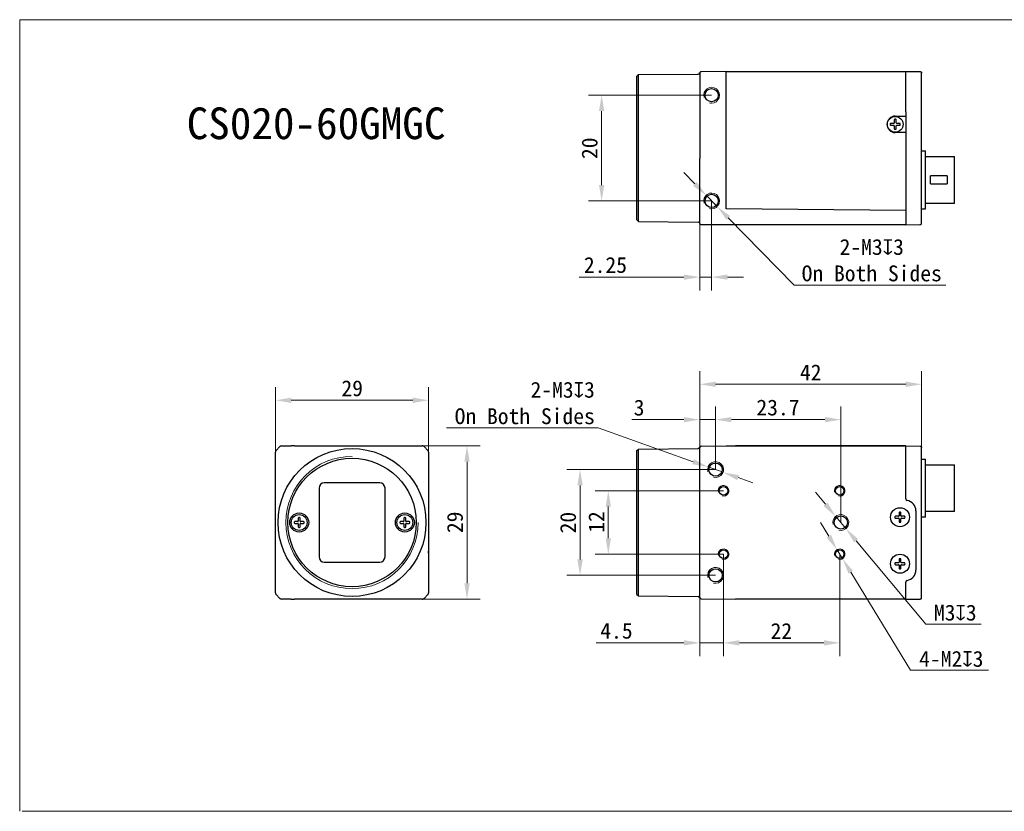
# Model space of a CAD drawing. Header units: millimetres. Extents: x 407 to 704, y 92 to 242.
# Tile 1 of 2: x 407 to 593, y 92 to 242. Entities that reach past the tile are written whole.
import ezdxf

# ---------------------------------------------------------------- set-up
doc = ezdxf.new("R2010")
doc.units = ezdxf.units.MM
doc.header["$LTSCALE"] = 16.335
doc.header["$PDMODE"] = 3
doc.header["$PDSIZE"] = 8
doc.layers.get('0').update_dxf_attribs({"linetype": 'CONTINUOUS'})
doc.layers.get('Defpoints').update_dxf_attribs({"linetype": 'CONTINUOUS'})
for name, color, linetype in [('00_COMPONENTS', 7, 'CONTINUOUS'), ('51__DRAFT_DIMS', 7, 'CONTINUOUS'), ('ASM_DXF_DIMENSION', 7, 'CONTINUOUS'), ('ASM_DXF_FORMAT', 7, 'CONTINUOUS'), ('D-01-35-26-0DXF_CONTINUOUS_LINE', 7, 'CONTINUOUS'), ('D-01-36-26-0DXF_CONTINUOUS_LINE', 7, 'CONTINUOUS')]:
    doc.layers.add(name, color=color, linetype=linetype)
doc.layers.add('AM_5', color=3, linetype='CONTINUOUS', lineweight=25)
doc.styles.get("Standard").update_dxf_attribs({"font": 'simfang.ttf'})
doc.dimstyles.new('DIMSTYLE_1', dxfattribs={"dimtxt": 3, "dimasz": 3, "dimexe": 2.5, "dimexo": 0, "dimgap": 0.75, "dimtad": 1, "dimdsep": 46, "dimtxsty": 'STANDARD', "dimblk": '_FILLED', "dimcen": 0.09, "dimclrd": 8, "dimclre": 8, "dimclrt": 7, "dimadec": 0, "dimazin": 0, "dimtp": 0.001, "dimtm": 0.001, "dimtfac": 1, "dimtofl": 0, "dimtmove": 0, "dimatfit": 3, "dimldrblk": '_FILLED', "dimfxl": 1, "dimtolj": 1, "dimlwd": 9, "dimlwe": 9, "dimarcsym": 0})
doc.dimstyles.new('DIMSTYLE_1$0', dxfattribs={"dimtxt": 3, "dimasz": 3, "dimexe": 2.5, "dimexo": 0, "dimgap": 0.75, "dimtad": 1, "dimdsep": 46, "dimtxsty": 'STANDARD', "dimblk": '_FILLED', "dimcen": 0.09, "dimclrd": 8, "dimclre": 8, "dimclrt": 7, "dimadec": 0, "dimazin": 0, "dimtp": 0.001, "dimtm": 0.001, "dimtfac": 1, "dimtofl": 0, "dimtmove": 0, "dimatfit": 3, "dimldrblk": '_FILLED', "dimfxl": 1, "dimtolj": 1, "dimlwd": 9, "dimlwe": 9, "dimarcsym": 0})
doc.dimstyles.new('DIMSTYLE_2', dxfattribs={"dimtxt": 3, "dimasz": 3, "dimexe": 2.5, "dimexo": 0, "dimtad": 1, "dimdec": 3, "dimdsep": 46, "dimtxsty": 'STANDARD', "dimblk": '_FILLED', "dimcen": 0.09, "dimclrd": 8, "dimclre": 8, "dimclrt": 7, "dimadec": 0, "dimazin": 0, "dimtp": 0.001, "dimtm": 0.001, "dimtfac": 1, "dimtdec": 3, "dimtmove": 0, "dimatfit": 2, "dimldrblk": '_FILLED', "dimfxl": 1, "dimtolj": 1, "dimlwd": 9, "dimlwe": 9, "dimarcsym": 0})

# ---------------------------------------------------------------- blocks, each defined once
blk = doc.blocks.new('_FILLED')
at = {"color": 0, "linetype": 'ByBlock'}
blk.add_solid([(0, 0), (-1, 0.167), (-1, -0.167)], dxfattribs=at)
blk = doc.blocks.new('*D145')
at = {"layer": 'D-01-35-26-0DXF_CONTINUOUS_LINE', "color": 8, "linetype": 'Continuous', "lineweight": 9}
for p, q in [((455.12, 159.22), (455.12, 172.44)), ((484.12, 160.11), (484.12, 172.44)), ((481.12, 169.94), (458.12, 169.94))]:
    blk.add_line(p, q, dxfattribs=at)
at = {"layer": 'Defpoints', "color": 0}
for p in [(455.12, 169.94), (455.12, 159.22), (484.12, 160.11)]:
    blk.add_point(p, dxfattribs=at)
at = {"layer": 'D-01-35-26-0DXF_CONTINUOUS_LINE', "color": 8, "linetype": 'ByBlock', "lineweight": 9, "xscale": 3, "yscale": 3, "zscale": 3}
for p, rotation in [((455.12, 169.94), 179.9999999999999), ((484.12, 169.94), 359.9999999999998)]:
    blk.add_blockref('_FILLED', p, dxfattribs=dict(at, rotation=rotation))
at = {"layer": 'D-01-35-26-0DXF_CONTINUOUS_LINE', "color": 7, "lineweight": 30, "insert": (469.65, 173.72), "char_height": 3, "attachment_point": 2}
blk.add_mtext('\\A1;29', dxfattribs=at)
blk = doc.blocks.new('*D146')
at = {"layer": 'D-01-35-26-0DXF_CONTINUOUS_LINE', "color": 8, "linetype": 'Continuous', "lineweight": 9}
for p, q in [((482.91, 161.32), (493.88, 161.32)), ((491.38, 158.32), (491.38, 135.32)), ((482.91, 132.32), (493.88, 132.32))]:
    blk.add_line(p, q, dxfattribs=at)
at = {"layer": 'Defpoints', "color": 0}
for p in [(482.91, 161.32), (482.91, 132.32), (491.38, 132.32)]:
    blk.add_point(p, dxfattribs=at)
at = {"layer": 'D-01-35-26-0DXF_CONTINUOUS_LINE', "color": 8, "linetype": 'ByBlock', "lineweight": 9, "xscale": 3, "yscale": 3, "zscale": 3}
for p, rotation in [((491.38, 161.32), 89.9999999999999), ((491.38, 132.32), 269.9999999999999)]:
    blk.add_blockref('_FILLED', p, dxfattribs=dict(at, rotation=rotation))
at = {"layer": 'D-01-35-26-0DXF_CONTINUOUS_LINE', "color": 7, "lineweight": 30, "insert": (487.59, 146.85), "char_height": 3, "attachment_point": 2, "rotation": 90}
blk.add_mtext('\\A1;29', dxfattribs=at)
blk = doc.blocks.new('*D147')
at = {"layer": '51__DRAFT_DIMS', "color": 8, "lineweight": 9}
for p, q in [((538.43, 156.82), (538.43, 168.78)), ((562.13, 146.82), (562.13, 168.78)), ((541.43, 166.28), (559.13, 166.28))]:
    blk.add_line(p, q, dxfattribs=at)
at = {"layer": 'Defpoints', "color": 0}
for p in [(562.13, 166.28), (538.43, 156.82), (562.13, 146.82)]:
    blk.add_point(p, dxfattribs=at)
at = {"layer": '51__DRAFT_DIMS', "color": 8, "lineweight": 9, "xscale": 3, "yscale": 3, "zscale": 3, "rotation": 180}
blk.add_blockref('_FILLED', (538.43, 166.28), dxfattribs=at)
at = {"layer": '51__DRAFT_DIMS', "color": 8, "lineweight": 9, "xscale": 3, "yscale": 3, "zscale": 3}
blk.add_blockref('_FILLED', (562.13, 166.28), dxfattribs=at)
at = {"layer": '51__DRAFT_DIMS', "color": 7, "insert": (550.23, 170.08), "char_height": 3, "attachment_point": 2}
blk.add_mtext('\\A1;23.7', dxfattribs=at)
blk = doc.blocks.new('*D148')
at = {"color": 8, "linetype": 'Continuous', "lineweight": 9}
for p, q in [((535.43, 160.96), (535.43, 168.78)), ((538.43, 156.82), (538.43, 168.78)), ((532.43, 166.28), (522.56, 166.28)), ((538.43, 166.28), (535.43, 166.28)), ((541.43, 166.28), (544.43, 166.28))]:
    blk.add_line(p, q, dxfattribs=at)
at = {"layer": 'Defpoints', "color": 0, "linetype": 'Continuous'}
for p in [(538.43, 166.28), (535.43, 160.96), (538.43, 156.82)]:
    blk.add_point(p, dxfattribs=at)
at = {"color": 8, "linetype": 'Continuous', "lineweight": 9, "xscale": 3, "yscale": 3, "zscale": 3}
blk.add_blockref('_FILLED', (535.43, 166.28), dxfattribs=at)
at = {"color": 8, "linetype": 'Continuous', "lineweight": 9, "xscale": 3, "yscale": 3, "zscale": 3, "rotation": 180}
blk.add_blockref('_FILLED', (538.43, 166.28), dxfattribs=at)
at = {"color": 7, "linetype": 'Continuous', "lineweight": 30, "insert": (524.97, 170.06), "char_height": 3, "attachment_point": 3}
blk.add_mtext('\\A1;3', dxfattribs=at)
blk = doc.blocks.new('*D149')
at = {"layer": '51__DRAFT_DIMS', "color": 8, "lineweight": 9}
for p, q in [((539.93, 140.82), (539.93, 121.54)), ((561.93, 140.82), (561.93, 121.54)), ((542.93, 124.04), (558.93, 124.04))]:
    blk.add_line(p, q, dxfattribs=at)
at = {"layer": 'Defpoints', "color": 0}
for p in [(539.93, 140.82), (561.93, 140.82), (561.93, 124.04)]:
    blk.add_point(p, dxfattribs=at)
at = {"layer": '51__DRAFT_DIMS', "color": 8, "lineweight": 9, "xscale": 3, "yscale": 3, "zscale": 3, "rotation": 180}
blk.add_blockref('_FILLED', (539.93, 124.04), dxfattribs=at)
at = {"layer": '51__DRAFT_DIMS', "color": 8, "lineweight": 9, "xscale": 3, "yscale": 3, "zscale": 3}
blk.add_blockref('_FILLED', (561.93, 124.04), dxfattribs=at)
at = {"layer": '51__DRAFT_DIMS', "color": 7, "insert": (550.87, 127.79), "char_height": 3, "attachment_point": 2}
blk.add_mtext('\\A1;22', dxfattribs=at)
blk = doc.blocks.new('*D150')
at = {"color": 8, "linetype": 'Continuous', "lineweight": 9}
for p, q in [((539.93, 140.82), (539.93, 121.54)), ((535.43, 134.41), (535.43, 121.54)), ((532.43, 124.04), (515.82, 124.04)), ((539.93, 124.04), (535.43, 124.04)), ((542.93, 124.04), (545.93, 124.04))]:
    blk.add_line(p, q, dxfattribs=at)
at = {"layer": 'Defpoints', "color": 0, "linetype": 'Continuous'}
for p in [(539.93, 140.82), (535.43, 134.41), (539.93, 124.04)]:
    blk.add_point(p, dxfattribs=at)
at = {"color": 8, "linetype": 'Continuous', "lineweight": 9, "xscale": 3, "yscale": 3, "zscale": 3}
blk.add_blockref('_FILLED', (535.43, 124.04), dxfattribs=at)
at = {"color": 8, "linetype": 'Continuous', "lineweight": 9, "xscale": 3, "yscale": 3, "zscale": 3, "rotation": 180}
blk.add_blockref('_FILLED', (539.93, 124.04), dxfattribs=at)
at = {"color": 7, "linetype": 'Continuous', "lineweight": 30, "insert": (522.73, 127.84), "char_height": 3, "attachment_point": 3}
blk.add_mtext('\\A1;4.5', dxfattribs=at)
blk = doc.blocks.new('*D151')
at = {"layer": '51__DRAFT_DIMS', "color": 8, "lineweight": 9}
for p, q in [((538.43, 156.82), (510.28, 156.82)), ((512.78, 153.82), (512.78, 139.82)), ((538.43, 136.82), (510.28, 136.82))]:
    blk.add_line(p, q, dxfattribs=at)
at = {"layer": 'Defpoints', "color": 0}
for p in [(538.43, 156.82), (512.78, 136.82), (538.43, 136.82)]:
    blk.add_point(p, dxfattribs=at)
at = {"layer": '51__DRAFT_DIMS', "color": 8, "lineweight": 9, "xscale": 3, "yscale": 3, "zscale": 3}
for p, rotation in [((512.78, 156.82), 90), ((512.78, 136.82), 270)]:
    blk.add_blockref('_FILLED', p, dxfattribs=dict(at, rotation=rotation))
at = {"layer": '51__DRAFT_DIMS', "color": 7, "insert": (509, 146.79), "char_height": 3, "attachment_point": 2, "rotation": 90}
blk.add_mtext('\\A1;20', dxfattribs=at)
blk = doc.blocks.new('*D152')
at = {"layer": '51__DRAFT_DIMS', "color": 8, "lineweight": 9}
for p, q in [((539.93, 152.82), (515.62, 152.82)), ((518.12, 143.82), (518.12, 149.82)), ((539.93, 140.82), (515.62, 140.82))]:
    blk.add_line(p, q, dxfattribs=at)
at = {"layer": 'Defpoints', "color": 0}
for p in [(518.12, 152.82), (539.93, 152.82), (539.93, 140.82)]:
    blk.add_point(p, dxfattribs=at)
at = {"layer": '51__DRAFT_DIMS', "color": 8, "lineweight": 9, "xscale": 3, "yscale": 3, "zscale": 3}
for p, rotation in [((518.12, 152.82), 90), ((518.12, 140.82), 270)]:
    blk.add_blockref('_FILLED', p, dxfattribs=dict(at, rotation=rotation))
at = {"layer": '51__DRAFT_DIMS', "color": 7, "insert": (514.37, 146.9), "char_height": 3, "attachment_point": 2, "rotation": 90}
blk.add_mtext('\\A1;12', dxfattribs=at)
blk = doc.blocks.new('*D153')
at = {"layer": 'ASM_DXF_DIMENSION', "color": 8, "linetype": 'Continuous', "lineweight": 9}
for p, q in [((559.24, 150.26), (557.31, 152.56)), ((561.16, 147.96), (563.09, 145.67)), ((565.02, 143.37), (578.23, 127.6)), ((588.72, 127.6), (578.23, 127.6))]:
    blk.add_line(p, q, dxfattribs=at)
at = {"layer": 'Defpoints', "color": 0}
for p in [(561.16, 147.96), (563.09, 145.67)]:
    blk.add_point(p, dxfattribs=at)
at = {"layer": 'ASM_DXF_DIMENSION', "color": 8, "linetype": 'ByBlock', "lineweight": 9, "xscale": 3, "yscale": 3, "zscale": 3}
for p, rotation in [((561.16, 147.96), 309.966633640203), ((563.09, 145.67), 129.9666336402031)]:
    blk.add_blockref('_FILLED', p, dxfattribs=dict(at, rotation=rotation))
at = {"layer": 'ASM_DXF_DIMENSION', "color": 7, "lineweight": 15, "insert": (583.79, 129.74), "char_height": 3, "attachment_point": 5}
blk.add_mtext('\\A1;{M3{\\fgdt;x}3}', dxfattribs=at)
blk = doc.blocks.new('*D154')
at = {"layer": 'ASM_DXF_DIMENSION', "color": 8, "linetype": 'Continuous', "lineweight": 9}
for p, q in [((559.84, 144.23), (558.28, 146.79)), ((561.41, 141.67), (562.45, 139.96)), ((564.01, 137.4), (575.34, 118.85)), ((590.1, 118.85), (575.34, 118.85))]:
    blk.add_line(p, q, dxfattribs=at)
at = {"layer": 'Defpoints', "color": 0}
for p in [(561.41, 141.67), (562.45, 139.96)]:
    blk.add_point(p, dxfattribs=at)
at = {"layer": 'ASM_DXF_DIMENSION', "color": 8, "linetype": 'ByBlock', "lineweight": 9, "xscale": 3, "yscale": 3, "zscale": 3}
for p, rotation in [((561.41, 141.67), 301.4143213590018), ((562.45, 139.96), 121.4143213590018)]:
    blk.add_blockref('_FILLED', p, dxfattribs=dict(at, rotation=rotation))
at = {"layer": 'ASM_DXF_DIMENSION', "color": 7, "lineweight": 15, "insert": (583.04, 120.99), "char_height": 3, "attachment_point": 5}
blk.add_mtext('\\A1;{4-M2{\\fgdt;x}3}', dxfattribs=at)
blk = doc.blocks.new('*D155')
at = {"layer": 'ASM_DXF_DIMENSION', "color": 8, "linetype": 'Continuous', "lineweight": 9}
for p, q in [((487.52, 164.7), (516.19, 164.7)), ((534.19, 158.32), (516.19, 164.7)), ((539.84, 156.31), (537.01, 157.32)), ((542.67, 155.31), (545.5, 154.31))]:
    blk.add_line(p, q, dxfattribs=at)
at = {"layer": 'Defpoints', "color": 0}
for p in [(537.01, 157.32), (539.84, 156.31)]:
    blk.add_point(p, dxfattribs=at)
at = {"layer": 'ASM_DXF_DIMENSION', "color": 8, "linetype": 'ByBlock', "lineweight": 9, "xscale": 3, "yscale": 3, "zscale": 3}
for p, rotation in [((537.01, 157.32), 340.4661474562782), ((539.84, 156.31), 160.4661474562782)]:
    blk.add_blockref('_FILLED', p, dxfattribs=dict(at, rotation=rotation))
at = {"layer": 'ASM_DXF_DIMENSION', "color": 7, "lineweight": 15, "insert": (515.57, 173.43), "char_height": 3, "attachment_point": 3}
blk.add_mtext('\\A1;2-M{\\A1;3\\fgdt|b0|i0|c134|p49;x\\fFangSong|b0|i0|c134|p49;3\\POn Both Sides}', dxfattribs=at)
blk = doc.blocks.new('*D158')
at = {"layer": 'AM_5', "color": 8, "lineweight": 9}
for p, q in [((535.43, 160.97), (535.43, 175.47)), ((577.43, 160.97), (577.43, 175.47))]:
    blk.add_line(p, q, dxfattribs=at)
at = {"layer": 'AM_5', "color": 8, "linetype": 'Continuous', "lineweight": 9}
blk.add_line((538.43, 172.97), (574.43, 172.97), dxfattribs=at)
at = {"layer": 'Defpoints', "color": 0}
for p in [(577.43, 172.97), (535.43, 160.97), (577.43, 160.97)]:
    blk.add_point(p, dxfattribs=at)
at = {"layer": 'AM_5', "color": 8, "lineweight": 9, "xscale": 3, "yscale": 3, "zscale": 3, "rotation": 180}
blk.add_blockref('_FILLED', (535.43, 172.97), dxfattribs=at)
at = {"layer": 'AM_5', "color": 8, "lineweight": 9, "xscale": 3, "yscale": 3, "zscale": 3}
blk.add_blockref('_FILLED', (577.43, 172.97), dxfattribs=at)
at = {"layer": 'AM_5', "color": 7, "insert": (556.43, 175.22), "char_height": 3, "attachment_point": 5}
blk.add_mtext('\\A1;42', dxfattribs=at)
blk = doc.blocks.new('*D159')
at = {"layer": '51__DRAFT_DIMS', "color": 8, "lineweight": 9}
for p, q in [((537.68, 227.67), (514.36, 227.67)), ((516.86, 224.67), (516.86, 210.67)), ((537.68, 207.67), (514.36, 207.67))]:
    blk.add_line(p, q, dxfattribs=at)
at = {"layer": 'Defpoints', "color": 0}
for p in [(537.68, 227.67), (516.86, 207.67), (537.68, 207.67)]:
    blk.add_point(p, dxfattribs=at)
at = {"layer": '51__DRAFT_DIMS', "color": 8, "lineweight": 9, "xscale": 3, "yscale": 3, "zscale": 3}
for p, rotation in [((516.86, 227.67), 90), ((516.86, 207.67), 270)]:
    blk.add_blockref('_FILLED', p, dxfattribs=dict(at, rotation=rotation))
at = {"layer": '51__DRAFT_DIMS', "color": 7, "insert": (513.07, 217.64), "char_height": 3, "attachment_point": 2, "rotation": 90}
blk.add_mtext('\\A1;20', dxfattribs=at)
blk = doc.blocks.new('*D160')
at = {"layer": 'ASM_DXF_DIMENSION', "color": 8, "linetype": 'Continuous', "lineweight": 9}
for p, q in [((534.52, 210.88), (532.42, 213.02)), ((536.63, 208.74), (538.73, 206.6)), ((540.83, 204.46), (553.33, 191.75)), ((582, 191.75), (553.33, 191.75))]:
    blk.add_line(p, q, dxfattribs=at)
at = {"layer": 'Defpoints', "color": 0}
for p in [(536.63, 208.74), (538.73, 206.6)]:
    blk.add_point(p, dxfattribs=at)
at = {"layer": 'ASM_DXF_DIMENSION', "color": 8, "linetype": 'ByBlock', "lineweight": 9, "xscale": 3, "yscale": 3, "zscale": 3}
for p, rotation in [((536.63, 208.74), 314.5168360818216), ((538.73, 206.6), 134.5168360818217)]:
    blk.add_blockref('_FILLED', p, dxfattribs=dict(at, rotation=rotation))
at = {"layer": 'ASM_DXF_DIMENSION', "color": 7, "lineweight": 15, "insert": (567.98, 196.43), "char_height": 3, "attachment_point": 5}
blk.add_mtext('\\A1;2-M{\\A1;3\\fgdt|b0|i0|c134|p49;x\\fFangSong|b0|i0|c134|p49;3\\POn Both Sides}', dxfattribs=at)
blk = doc.blocks.new('*D161')
at = {"color": 8, "linetype": 'Continuous', "lineweight": 9}
for p, q in [((537.68, 207.67), (537.68, 190.75)), ((535.43, 205.54), (535.43, 190.75)), ((532.43, 193.25), (512.63, 193.25)), ((537.68, 193.25), (535.43, 193.25)), ((540.68, 193.25), (543.68, 193.25))]:
    blk.add_line(p, q, dxfattribs=at)
at = {"layer": 'Defpoints', "color": 0, "linetype": 'Continuous'}
for p in [(537.68, 207.67), (535.43, 205.54), (537.68, 193.25)]:
    blk.add_point(p, dxfattribs=at)
at = {"color": 8, "linetype": 'Continuous', "lineweight": 9, "xscale": 3, "yscale": 3, "zscale": 3}
blk.add_blockref('_FILLED', (535.43, 193.25), dxfattribs=at)
at = {"color": 8, "linetype": 'Continuous', "lineweight": 9, "xscale": 3, "yscale": 3, "zscale": 3, "rotation": 180}
blk.add_blockref('_FILLED', (537.68, 193.25), dxfattribs=at)
at = {"color": 7, "linetype": 'Continuous', "lineweight": 30, "insert": (521.66, 197.05), "char_height": 3, "attachment_point": 3}
blk.add_mtext('\\A1;2.25', dxfattribs=at)

msp = doc.modelspace()

# ---------------------------------------------------------------- linework, layer by layer
at = {"layer": '00_COMPONENTS', "color": 7}
for p, q in [((535.436, 231.8958), (535.4361, 231.8963)), ((572.148, 222.3481), (571.5818, 222.3481)), ((571.5818, 221.9881), (572.148, 221.9881)), ((572.248, 223.0143), (572.248, 222.4481)), ((572.248, 221.8881), (572.248, 221.3218)), ((572.608, 222.4481), (572.608, 223.0143)), ((572.608, 221.3218), (572.608, 221.8881)), ((573.2742, 222.3481), (572.708, 222.3481)), ((572.708, 221.9881), (573.2742, 221.9881)), ((574.428, 206.4981), (574.4272, 206.4073)), ((535.4275, 203.467), (535.4276, 203.4612)), ((535.428, 203.477), (535.428, 203.4828)), ((577.115, 203.1915), (577.129, 203.1916)), ((577.1294, 203.1916), (577.1282, 203.1916)), ((577.129, 203.1916), (577.1376, 203.1917)), ((478.1664, 161.2912), (478.1664, 161.2914)), ((535.4361, 161.0436), (535.4325, 161.0263)), ((535.4351, 161.0395), (535.4345, 161.0367)), ((535.4356, 161.0416), (535.4349, 161.0382)), ((535.4354, 161.0408), (535.4361, 161.0435)), ((535.4358, 161.0425), (535.4361, 161.0434)), ((577.4279, 160.9832), (577.428, 160.9773)), ((459.4364, 147.6616), (459.4364, 147.0954)), ((459.7964, 147.0954), (459.7964, 147.6616)), ((479.4364, 147.6616), (479.4364, 147.0954)), ((479.7964, 147.0954), (479.7964, 147.6616)), ((573.048, 147.9954), (572.4818, 147.9954)), ((572.4818, 147.6354), (573.048, 147.6354)), ((573.148, 148.6616), (573.148, 148.0954)), ((573.148, 147.5354), (573.148, 146.9691)), ((573.508, 148.0954), (573.508, 148.6616)), ((573.508, 146.9691), (573.508, 147.5354)), ((574.1742, 147.9954), (573.608, 147.9954)), ((573.608, 147.6354), (574.1742, 147.6354)), ((459.3364, 146.9954), (458.7702, 146.9954)), ((458.7702, 146.6354), (459.3364, 146.6354)), ((459.4364, 146.5354), (459.4364, 145.9691)), ((459.7964, 145.9691), (459.7964, 146.5354)), ((460.4626, 146.9954), (459.8964, 146.9954)), ((459.8964, 146.6354), (460.4626, 146.6354)), ((479.3364, 146.9954), (478.7702, 146.9954)), ((478.7702, 146.6354), (479.3364, 146.6354)), ((479.4364, 146.5354), (479.4364, 145.9691)), ((479.7964, 145.9691), (479.7964, 146.5354)), ((480.4626, 146.9954), (479.8964, 146.9954)), ((479.8964, 146.6354), (480.4626, 146.6354)), ((573.148, 139.8616), (573.148, 139.2954)), ((573.508, 139.2954), (573.508, 139.8616)), ((573.048, 139.1954), (572.4818, 139.1954)), ((572.4818, 138.8354), (573.048, 138.8354)), ((573.148, 138.7354), (573.148, 138.1691)), ((573.508, 138.1691), (573.508, 138.7354)), ((574.1742, 139.1954), (573.608, 139.1954)), ((573.608, 138.8354), (574.1742, 138.8354)), ((461.0663, 132.3395), (461.0664, 132.3394)), ((535.4325, 132.6045), (535.4361, 132.5873)), ((535.4361, 132.5873), (535.4356, 132.5892))]:
    msp.add_line(p, q, dxfattribs=at)
at = {"layer": '00_COMPONENTS', "color": 4}
msp.add_line((459.7964, 147.0954), (459.8255, 147.0954), dxfattribs=at)
at = {"layer": '00_COMPONENTS', "color": 7}
for points in [[(535.4325, 161.0262), (535.4333, 161.0306), (535.4341, 161.0348), (535.4349, 161.0382)], [(535.4338, 161.0333), (535.4331, 161.0293), (535.4325, 161.0263)], [(535.4338, 132.5974), (535.4331, 132.6015), (535.4325, 132.6045)], [(535.4325, 132.6045), (535.4333, 132.6001), (535.4341, 132.5959), (535.4349, 132.5925), (535.4354, 132.59)], [(535.4358, 132.5882), (535.4351, 132.5912), (535.4345, 132.594)]]:
    msp.add_lwpolyline(points, dxfattribs=at)
for centre, radius, start, end in [((535.7374, 231.8252), 0.3096, 168.591806, 169.235163), ((572.428, 222.1681), 0.95, 174.599463, 185.400537), ((571.5818, 222.2481), 0.1, 90, 174.599463), ((571.5818, 222.0881), 0.1, 185.400537, 270), ((572.148, 222.4481), 0.1, 270, 0), ((572.148, 221.8881), 0.1, 0, 90), ((572.348, 223.0143), 0.1, 95.400537, 180), ((572.428, 222.1681), 0.95, 84.599463, 95.400537), ((572.508, 223.0143), 0.1, 0, 84.599463), ((572.708, 222.4481), 0.1, 180, 270), ((572.708, 221.8881), 0.1, 90, 180), ((573.2742, 222.2481), 0.1, 5.400537, 90), ((573.2742, 222.0881), 0.1, 270, 354.599463), ((572.428, 222.1681), 0.95, 354.599463, 5.400537), ((572.348, 221.3218), 0.1, 180, 264.599463), ((572.428, 222.1681), 0.95, 264.599463, 275.400537), ((572.508, 221.3218), 0.1, 275.400537, 0), ((482.9089, 160.8127), 0.5027, 75.033075, 89.959707), ((482.9088, 160.8149), 0.5007, 55.034134, 59.973803), ((482.9084, 160.8141), 0.5015, 45.024712, 55.043164), ((483.6152, 160.1073), 0.5015, 34.963589, 44.975313), ((535.7277, 160.9744), 0.2997, 170.015265, 180.005781), ((535.7287, 160.9744), 0.3007, 178.029562, 180.002594), ((535.7284, 160.9743), 0.3004, 170.03587, 178.017824), ((483.6137, 160.1079), 0.5027, 0.04029, 14.966887), ((459.5364, 147.6616), 0.1, 95.400537, 180), ((459.6164, 146.8154), 0.95, 84.599463, 95.400537), ((459.6964, 147.6616), 0.1, 0, 84.599463), ((479.5364, 147.6616), 0.1, 95.400537, 180), ((479.6164, 146.8154), 0.95, 84.599463, 95.400537), ((479.6964, 147.6616), 0.1, 0, 84.599463), ((573.328, 147.8154), 0.95, 174.599463, 185.400537), ((572.4818, 147.8954), 0.1, 90, 174.599463), ((572.4818, 147.7354), 0.1, 185.400537, 270), ((573.048, 148.0954), 0.1, 270, 0), ((573.048, 147.5354), 0.1, 0, 90), ((573.248, 148.6616), 0.1, 95.400537, 180), ((573.328, 147.8154), 0.95, 84.599463, 95.400537), ((573.408, 148.6616), 0.1, 0, 84.599463), ((573.608, 148.0954), 0.1, 180, 270), ((573.608, 147.5354), 0.1, 90, 180), ((574.1742, 147.8954), 0.1, 5.400537, 90), ((574.1742, 147.7354), 0.1, 270, 354.599463), ((573.328, 147.8154), 0.95, 354.599463, 5.400537), ((459.6164, 146.8154), 0.95, 174.599463, 185.400537), ((458.7702, 146.8954), 0.1, 90, 174.599463), ((458.7702, 146.7354), 0.1, 185.400537, 270), ((459.3364, 147.0954), 0.1, 270, 0), ((459.3364, 146.5354), 0.1, 0, 90), ((459.5364, 145.9691), 0.1, 180, 264.599463), ((459.6164, 146.8154), 0.95, 264.599463, 275.400537), ((459.6964, 145.9691), 0.1, 275.400537, 0), ((459.8964, 147.0954), 0.1, 180, 270), ((459.8964, 146.5354), 0.1, 90, 180), ((460.4626, 146.8954), 0.1, 5.400537, 90), ((460.4626, 146.7354), 0.1, 270, 354.599463), ((459.6164, 146.8154), 0.95, 354.599463, 5.400537), ((479.6164, 146.8154), 0.95, 174.599463, 185.400537), ((478.7702, 146.8954), 0.1, 90, 174.599463), ((478.7702, 146.7354), 0.1, 185.400537, 270), ((479.3364, 147.0954), 0.1, 270, 0), ((479.3364, 146.5354), 0.1, 0, 90), ((479.5364, 145.9691), 0.1, 180, 264.599463), ((479.6164, 146.8154), 0.95, 264.599463, 275.400537), ((479.6964, 145.9691), 0.1, 275.400537, 0), ((479.8964, 147.0954), 0.1, 180, 270), ((479.8964, 146.5354), 0.1, 90, 180), ((480.4626, 146.8954), 0.1, 5.400537, 90), ((480.4626, 146.7354), 0.1, 270, 354.599463), ((479.6164, 146.8154), 0.95, 354.599463, 5.400537), ((573.248, 146.9691), 0.1, 180, 264.599463), ((573.328, 147.8154), 0.95, 264.599463, 275.400537), ((573.408, 146.9691), 0.1, 275.400537, 0), ((573.248, 139.8616), 0.1, 95.400537, 180), ((573.328, 139.0154), 0.95, 84.599463, 95.400537), ((573.408, 139.8616), 0.1, 0, 84.599463), ((573.328, 139.0154), 0.95, 174.599463, 185.400537), ((572.4818, 139.0954), 0.1, 90, 174.599463), ((572.4818, 138.9354), 0.1, 185.400537, 270), ((573.048, 139.2954), 0.1, 270, 0), ((573.048, 138.7354), 0.1, 0, 90), ((573.248, 138.1691), 0.1, 180, 264.599463), ((573.328, 139.0154), 0.95, 264.599463, 275.400537), ((573.408, 138.1691), 0.1, 275.400537, 0), ((573.608, 139.2954), 0.1, 180, 270), ((573.608, 138.7354), 0.1, 90, 180), ((574.1742, 139.0954), 0.1, 5.400537, 90), ((574.1742, 138.9354), 0.1, 270, 354.599463), ((573.328, 139.0154), 0.95, 354.599463, 5.400537), ((535.7296, 132.6564), 0.3016, 179.996738, 181.994019)]:
    msp.add_arc(centre, radius, start, end, dxfattribs=at)
at = {"layer": '00_COMPONENTS', "color": 4}
for centre, radius, start, end in [((535.1426, 203.468), 0.2854, 0.005766, 2.945615), ((535.7298, 160.9641), 0.3018, 178.065006, 179.997459), ((535.7298, 132.6666), 0.3018, 180.002541, 181.934994), ((535.4476, 132.6666), 0.0196, 179.94319, 193.897679)]:
    msp.add_arc(centre, radius, start, end, dxfattribs=at)
at = {"layer": '00_COMPONENTS', "color": 7}
msp.add_ellipse((484.1129, 141.0154), major_axis=(0, -0.4), ratio=0.00872687, start_param=-4.71238898, end_param=-3.14159265, dxfattribs=at)
at = {"layer": '00_COMPONENTS', "color": 4}
msp.add_open_spline([(535.4287, 203.4786), (535.4285, 203.4793), (535.4281, 203.4807), (535.428, 203.4821), (535.428, 203.4828)], degree=3, knots=[0, 0, 0, 0, 0.49871374, 1, 1, 1, 1], dxfattribs=at)
at = {"layer": 'ASM_DXF_FORMAT', "color": 7, "linetype": 'Continuous', "lineweight": 15}
for p, q in [((406.7309, 92.1632), (406.7168, 241.9649)), ((406.7168, 241.9649), (703.7168, 241.9649)), ((407.1984, 92.1632), (704.1984, 92.1632))]:
    msp.add_line(p, q, dxfattribs=at)
at = {"layer": 'D-01-35-26-0DXF_CONTINUOUS_LINE', "color": 7, "linetype": 'Continuous', "lineweight": 30}
for p, q in [((523.518, 231.2641), (523.818, 231.5667)), ((523.518, 204.072), (523.518, 231.2641)), ((523.818, 231.5667), (535.1468, 231.6656)), ((523.818, 203.7694), (523.818, 231.5667)), ((540.428, 232.1681), (535.7222, 232.127)), ((540.428, 206.7948), (540.428, 232.1681)), ((540.428, 232.1681), (574.428, 232.1681)), ((574.428, 232.1681), (577.1368, 232.1444)), ((574.428, 224.5264), (574.428, 232.1681)), ((577.4286, 203.4859), (577.428, 231.8312)), ((572.428, 223.7181), (574.428, 223.7181)), ((574.428, 224.5264), (574.428, 219.8098)), ((574.428, 220.6181), (572.428, 220.6181)), ((574.428, 219.8098), (574.428, 206.4981)), ((577.428, 217.168), (578.128, 217.168)), ((578.128, 206.1681), (578.128, 217.1679)), ((535.428, 203.4681), (535.428, 215.6834)), ((578.128, 216.093), (583.628, 216.093)), ((583.628, 207.243), (583.628, 216.093)), ((582.228, 212.418), (579.128, 212.418)), ((579.128, 210.918), (579.128, 212.418)), ((579.128, 210.918), (582.228, 210.918)), ((582.228, 212.418), (582.228, 210.918)), ((578.128, 207.243), (583.628, 207.243)), ((540.428, 206.1681), (540.428, 206.7948)), ((574.428, 205.8714), (540.428, 206.1681)), ((574.428, 206.4981), (574.428, 203.1681)), ((577.428, 206.168), (578.128, 206.168)), ((523.518, 204.072), (523.818, 203.7694)), ((523.818, 203.7694), (535.1386, 203.6706)), ((574.428, 203.1681), (535.728, 203.1681)), ((574.428, 203.1681), (577.1363, 203.1917)), ((455.9699, 161.1689), (455.2628, 160.4618)), ((456.3235, 161.3154), (458.1164, 161.3154)), ((458.7431, 161.3154), (458.1164, 161.3154)), ((458.7431, 161.3154), (482.9093, 161.3154)), ((483.2628, 161.1689), (483.9699, 160.4618)), ((523.518, 160.412), (523.818, 160.714)), ((523.518, 133.2187), (523.518, 160.412)), ((523.818, 160.714), (535.1468, 160.8129)), ((523.818, 132.9167), (523.818, 160.714)), ((535.428, 132.6666), (535.428, 160.9743)), ((535.7254, 161.2743), (542.2054, 161.3309)), ((540.428, 161.3154), (574.428, 161.3154)), ((574.428, 161.3284), (542.2054, 161.3309)), ((574.428, 151.2828), (574.428, 161.3284)), ((574.428, 161.3154), (577.1161, 161.2919)), ((577.428, 132.6534), (577.428, 160.9785)), ((455.1164, 133.5225), (455.1164, 160.1083)), ((484.1164, 160.1083), (484.1164, 141.327)), ((577.428, 158.8155), (578.128, 158.8155)), ((578.128, 147.8155), (578.128, 158.8155)), ((578.128, 157.7405), (583.628, 157.7405)), ((583.628, 148.8905), (583.628, 157.7405)), ((463.3664, 153.3154), (463.3664, 140.3154)), ((474.8664, 154.3154), (464.3664, 154.3154)), ((475.8664, 140.3154), (475.8664, 153.3154)), ((576.328, 149.0179), (576.328, 137.8129)), ((578.128, 147.8155), (577.428, 147.8155)), ((583.628, 148.8905), (578.128, 148.8905)), ((484.1164, 141.272), (484.1164, 133.5225)), ((464.3664, 139.3154), (474.8664, 139.3154)), ((574.428, 132.3023), (574.428, 135.5479)), ((455.2628, 133.1689), (455.9699, 132.4618)), ((455.9355, 132.497), (455.935, 132.4967)), ((458.1164, 132.3154), (456.3235, 132.3154)), ((458.1164, 132.3154), (458.7431, 132.3154)), ((482.9093, 132.3154), (458.7431, 132.3154)), ((483.9699, 133.1689), (483.2628, 132.4618)), ((523.518, 133.2187), (523.818, 132.9167)), ((523.818, 132.9167), (535.1468, 132.8178)), ((535.7254, 132.3564), (542.2054, 132.2999)), ((574.428, 132.3154), (577.1363, 132.339)), ((577.1294, 132.3389), (577.1282, 132.3389)), ((574.428, 132.3023), (542.2054, 132.2999))]:
    msp.add_line(p, q, dxfattribs=at)
msp.add_lwpolyline([(535.4283, 231.827, 0.01175048), (535.428, 231.8126), (535.428, 219.6527)], format="xyb", dxfattribs=at)
for points in [[(577.1376, 203.1917), (577.1406, 203.1918), (577.1447, 203.1919), (577.149, 203.1921), (577.1531, 203.1923), (577.1575, 203.1926), (577.1619, 203.193), (577.1664, 203.1935), (577.1709, 203.194), (577.1755, 203.1946), (577.1802, 203.1953), (577.1849, 203.1961), (577.1896, 203.197), (577.1944, 203.1979), (577.1992, 203.199), (577.204, 203.2001), (577.2089, 203.2014), (577.2138, 203.2027)], [(577.2138, 203.2027), (577.2186, 203.2041), (577.2235, 203.2056), (577.2284, 203.2072), (577.2333, 203.2089)], [(577.2333, 203.2089), (577.2382, 203.2107), (577.2431, 203.2126), (577.248, 203.2146), (577.2529, 203.2167), (577.2579, 203.219), (577.2628, 203.2213), (577.2678, 203.2238), (577.2728, 203.2264), (577.2778, 203.2291), (577.2828, 203.232), (577.2878, 203.235), (577.2928, 203.2381), (577.2978, 203.2414), (577.3028, 203.2448), (577.3078, 203.2484), (577.3128, 203.252), (577.3177, 203.2559), (577.3226, 203.2599), (577.3274, 203.264), (577.3322, 203.2682), (577.3369, 203.2726), (577.3416, 203.2771), (577.3462, 203.2817), (577.3507, 203.2865), (577.3551, 203.2914), (577.3594, 203.2964), (577.3637, 203.3016), (577.3678, 203.3069), (577.3719, 203.3123), (577.3759, 203.3179), (577.3797, 203.3236), (577.3835, 203.3294), (577.3871, 203.3353), (577.3906, 203.3413), (577.394, 203.3475), (577.3973, 203.3538), (577.4004, 203.3602), (577.4034, 203.3667), (577.4062, 203.3734), (577.4089, 203.3801), (577.4115, 203.3869), (577.4139, 203.3939), (577.4161, 203.4009), (577.4181, 203.408), (577.42, 203.4153), (577.4217, 203.4226), (577.4233, 203.43), (577.4246, 203.4374), (577.4258, 203.445), (577.4267, 203.4525), (577.4275, 203.4598), (577.428, 203.4668), (577.4284, 203.4735), (577.4285, 203.4794), (577.4286, 203.4844), (577.4286, 203.4859)], [(577.115, 132.3388), (577.129, 132.3389), (577.1375, 132.339), (577.1403, 132.3391), (577.1443, 132.3392), (577.1485, 132.3394), (577.1527, 132.3396), (577.1571, 132.3399), (577.1615, 132.3403), (577.166, 132.3407), (577.1705, 132.3413), (577.1751, 132.3419), (577.1798, 132.3426), (577.1845, 132.3434), (577.1893, 132.3442), (577.194, 132.3452), (577.1989, 132.3462), (577.2037, 132.3474), (577.2086, 132.3486), (577.2134, 132.3499)], [(577.2134, 132.3499), (577.2183, 132.3513), (577.2232, 132.3528), (577.2281, 132.3544), (577.233, 132.3561)], [(577.233, 132.3561), (577.2379, 132.3579), (577.2428, 132.3598), (577.2477, 132.3618), (577.2527, 132.3639), (577.2576, 132.3661), (577.2626, 132.3685), (577.2676, 132.371), (577.2726, 132.3736), (577.2776, 132.3763), (577.2826, 132.3791), (577.2876, 132.3821), (577.2926, 132.3853), (577.2977, 132.3886), (577.3027, 132.392), (577.3077, 132.3955), (577.3126, 132.3992), (577.3176, 132.4031), (577.3225, 132.4071), (577.3273, 132.4112), (577.3321, 132.4154), (577.3368, 132.4198), (577.3415, 132.4243), (577.3461, 132.429), (577.3506, 132.4337), (577.355, 132.4386), (577.3594, 132.4437), (577.3636, 132.4488), (577.3678, 132.4541), (577.3719, 132.4596), (577.3759, 132.4651), (577.3797, 132.4708), (577.3835, 132.4766), (577.3871, 132.4826), (577.3906, 132.4886), (577.394, 132.4948), (577.3973, 132.5011), (577.4004, 132.5075), (577.4034, 132.5141), (577.4063, 132.5207), (577.409, 132.5275), (577.4115, 132.5343), (577.4139, 132.5413), (577.4161, 132.5483), (577.4182, 132.5555), (577.4201, 132.5627), (577.4218, 132.57), (577.4233, 132.5775), (577.4246, 132.5849), (577.4258, 132.5924), (577.4267, 132.6), (577.4275, 132.6072), (577.428, 132.6142), (577.4284, 132.6209), (577.4286, 132.6268), (577.4286, 132.6318), (577.4286, 132.6332)]]:
    msp.add_lwpolyline(points, dxfattribs=at)
for centre, radius in [((537.678, 227.6681), 1.25), ((572.428, 222.1681), 1.5), ((537.678, 207.6681), 1.25), ((469.6164, 146.8154), 14), ((469.6164, 146.8154), 12.15), ((538.428, 156.8154), 1.25), ((539.928, 152.8154), 0.8), ((561.928, 152.8154), 0.8), ((573.328, 147.8154), 1.8), ((459.6164, 146.8154), 1.8), ((459.6164, 146.8154), 1.5), ((479.6164, 146.8154), 1.8), ((479.6164, 146.8154), 1.5), ((562.128, 146.8154), 1.25), ((539.928, 140.8154), 0.8), ((561.928, 140.8154), 0.8), ((573.328, 139.0154), 1.8), ((538.428, 136.8154), 1.25)]:
    msp.add_circle(centre, radius, dxfattribs=at)
for centre, radius, start, end in [((535.1442, 231.9656), 0.3, 270.5, 346.647717), ((572.428, 222.1681), 1.55, 90.00003, 270), ((535.136, 203.3706), 0.3, 14.811149, 89.5), ((455.6163, 160.1083), 0.5, 135, 180), ((455.6198, 160.1075), 0.5034, 158.429142, 172.013133), ((456.3235, 160.8154), 0.4999, 89.994628, 135.003217), ((456.3253, 160.8126), 0.5033, 113.50677, 126.921415), ((482.9093, 160.8154), 0.5, 45, 90), ((482.9098, 160.8165), 0.4987, 59.982819, 64.985146), ((483.6164, 160.1083), 0.5, 0, 45), ((483.6162, 160.108), 0.5003, 28.988703, 34.973501), ((483.6173, 160.1087), 0.499, 24.716341, 28.978215), ((535.1442, 161.1129), 0.3, 270.5, 346.647783), ((535.728, 160.9743), 0.3, 90.5, 180), ((464.3664, 153.3154), 1, 90, 180), ((474.8664, 153.3154), 1, 0, 90), ((574.728, 151.2828), 0.3, 180, 259.98459), ((574.328, 149.0179), 2, 0, 79.98459), ((464.3664, 140.3154), 1, 180, 270), ((474.8664, 140.3154), 1, 270, 0), ((574.328, 137.8129), 2, 280.01541, 0), ((574.728, 135.5479), 0.3, 100.01541, 180), ((455.6163, 133.5225), 0.5, 180, 225), ((455.62, 133.5232), 0.5036, 187.497384, 201.568173), ((456.3224, 132.8144), 0.4985, 225.007864, 230.022361), ((456.3234, 132.8152), 0.4998, 225, 270.005409), ((456.3255, 132.8184), 0.5036, 232.32585, 246.48911), ((482.9093, 132.8154), 0.5, 270, 315), ((482.9089, 132.818), 0.5027, 270.04029, 284.966908), ((482.9097, 132.8144), 0.499, 294.710779, 298.971974), ((482.909, 132.8155), 0.5003, 298.982473, 304.973502), ((482.9084, 132.8166), 0.5015, 304.963589, 314.975313), ((483.6164, 133.5225), 0.5, 315, 0), ((483.6152, 133.5234), 0.5015, 315.024711, 325.043176), ((483.6159, 133.523), 0.5007, 325.034147, 329.973832), ((483.6176, 133.5219), 0.4987, 329.982848, 334.985188), ((483.6137, 133.5228), 0.5027, 345.033113, 359.95971), ((535.1442, 132.5178), 0.3, 13.352217, 89.5), ((535.7278, 132.6564), 0.2998, 179.995926, 269.5), ((577.1288, 132.6534), 0.2992, 358.07948, 359.997337)]:
    msp.add_arc(centre, radius, start, end, dxfattribs=at)
for points, knots in [([(535.6591, 232.1158), (535.5967, 232.0985), (535.4799, 232.0224), (535.4314, 231.8917), (535.4283, 231.827)], [0, 0, 0, 0, 0.50025921, 1, 1, 1, 1]), ([(577.2227, 232.1247), (577.2816, 232.1029), (577.3883, 232.0211), (577.428, 231.8927), (577.428, 231.83)], [0, 0, 0, 0, 0.5005752, 1, 1, 1, 1]), ([(535.428, 219.6527), (535.428, 218.9912), (535.4442, 217.6681), (535.428, 216.3449), (535.428, 215.6834)], [0, 0, 0, 0, 0.49999986, 1, 1, 1, 1]), ([(535.6614, 203.1789), (535.5971, 203.1961), (535.4768, 203.2748), (535.4293, 203.4105), (535.428, 203.477)], [0, 0, 0, 0, 0.50032783, 1, 1, 1, 1]), ([(577.2227, 161.272), (577.2807, 161.2505), (577.386, 161.1707), (577.4267, 161.045), (577.4279, 160.9832)], [0, 0, 0, 0, 0.50046422, 1, 1, 1, 1])]:
    msp.add_open_spline(points, degree=3, knots=knots, dxfattribs=at)
for points in [[(535.7398, 232.1272), (535.7126, 232.1269), (535.6853, 232.123), (535.6591, 232.1158)], [(577.1161, 232.1446), (577.1523, 232.1443), (577.1888, 232.1373), (577.2227, 232.1247)], [(535.7427, 203.1681), (535.7154, 203.1681), (535.6878, 203.1718), (535.6614, 203.1789)], [(577.1161, 161.2919), (577.1523, 161.2916), (577.1888, 161.2846), (577.2227, 161.272)]]:
    msp.add_open_spline(points, degree=3, dxfattribs=at)
at = {"layer": 'D-01-36-26-0DXF_CONTINUOUS_LINE', "color": 7, "linetype": 'Continuous', "lineweight": 15}
for centre, radius, start, end in [((537.6779, 227.6681), 1.4999, 270, 195.960245), ((537.6785, 227.6736), 1.5055, 255.59615, 269.978647), ((537.6779, 207.6681), 1.4999, 270, 195.960245), ((537.6785, 207.6736), 1.5055, 255.59615, 269.978647), ((469.6164, 146.8154), 12.52, 90, 0), ((538.428, 156.8154), 1.5, 255, 195), ((539.928, 152.8154), 1, 255, 195), ((561.928, 152.8154), 1, 255, 195), ((562.128, 146.8154), 1.5, 255, 195), ((539.928, 140.8154), 1, 255, 195), ((561.928, 140.8154), 1, 255, 195), ((538.428, 136.8154), 1.5, 255, 195)]:
    msp.add_arc(centre, radius, start, end, dxfattribs=at)

# ---------------------------------------------------------------- texts
at = {"insert": (438.3199, 225.3575), "char_height": 6, "attachment_point": 1}
msp.add_mtext_dynamic_manual_height_columns('CS020-60GMGC', width=91.88843, gutter_width=1, heights=[0], dxfattribs=at)

# ---------------------------------------------------------------- dimensions: what is measured, and where the dimension line sits
at = {"color": 7, "linetype": 'Continuous', "lineweight": 30}
for base, p1, p2, picture, middle in [((537.678, 193.2498), (535.428, 205.5386), (537.678, 207.6681), '*D161', (517.523, 193.2498)), ((538.428, 166.2751), (535.428, 160.9641), (538.428, 156.8154), '*D148', (524.1401, 166.2751)), ((539.928, 124.0364), (535.428, 134.4149), (539.928, 140.8154), '*D150', (519.6487, 124.0364))]:
    dim = msp.add_linear_dim(base=base, p1=p1, p2=p2, dimstyle='DIMSTYLE_1', override={"dimtofl": 1}, dxfattribs=at)
    dim.commit()
    dim.dimension.update_dxf_attribs({"geometry": picture, "text_midpoint": middle, "dimtype": 160})
at = {"layer": '51__DRAFT_DIMS', "color": 4}
for base, p1, p2, angle, picture, middle in [((516.8574, 207.6681), (537.678, 227.6681), (537.678, 207.6681), 270, '*D159', (516.8574, 217.6417)), ((512.7845, 136.8154), (538.428, 156.8154), (538.428, 136.8154), 270, '*D151', (512.7845, 146.789)), ((518.1243, 152.8154), (539.928, 140.8154), (539.928, 152.8154), 90, '*D152', (518.1243, 146.9003))]:
    dim = msp.add_linear_dim(base=base, p1=p1, p2=p2, angle=angle, dimstyle='DIMSTYLE_1', dxfattribs=at)
    dim.commit()
    dim.dimension.update_dxf_attribs({"geometry": picture, "text_midpoint": middle, "dimtype": 160})
for base, p1, p2, picture, middle in [((562.128, 166.2751), (538.428, 156.8154), (562.128, 146.8154), '*D147', (550.2282, 166.2751)), ((561.928, 124.0364), (539.928, 140.8154), (561.928, 140.8154), '*D149', (550.8723, 124.0364))]:
    dim = msp.add_linear_dim(base=base, p1=p1, p2=p2, dimstyle='DIMSTYLE_1', dxfattribs=at)
    dim.commit()
    dim.dimension.update_dxf_attribs({"geometry": picture, "text_midpoint": middle, "dimtype": 160})
at = {"layer": 'AM_5'}
dim = msp.add_linear_dim(base=(577.428, 172.9743), p1=(535.428, 160.9743), p2=(577.428, 160.9743), dimstyle='DIMSTYLE_1$0', dxfattribs=at)
dim.commit()
dim.dimension.update_dxf_attribs({"geometry": '*D158', "text_midpoint": (556.428, 175.2243)})
at = {"layer": 'ASM_DXF_DIMENSION', "color": 7, "linetype": 'Continuous', "lineweight": 15}
for p1, p2, text, override, picture, middle in [((536.6263, 208.7376), (538.7297, 206.5985), '2-M{\\A1;<>\\fgdt|b0|i0|c134|p49;x\\fFangSong|b0|i0|c134|p49;3\\POn Both Sides}', {"dimtih": 1, "dimtoh": 1, "dimpost": '<>', "dimtxsty": 'STANDARD'}, '*D160', (567.9766, 191.7511)), ((539.8416, 156.3138), (537.0143, 157.3169), '2-M{\\A1;<>\\fgdt|b0|i0|c134|p49;x\\fFangSong|b0|i0|c134|p49;3\\POn Both Sides}', {"dimtih": 1, "dimtoh": 1, "dimpost": '<>', "dimtxsty": 'STANDARD'}, '*D155', (501.5462, 164.7036)), ((561.1645, 147.965), (563.0915, 145.6657), '{M<>{\\fgdt;x}3}', {"dimtih": 1, "dimtoh": 1, "dimpost": '<>'}, '*D153', (583.7943, 127.5988)), ((561.4068, 141.6688), (562.4492, 139.9619), '{4-M<>{\\fgdt;x}3}', {"dimtih": 1, "dimtoh": 1, "dimpost": '<>'}, '*D154', (583.04, 118.8472))]:
    dim = msp.add_diameter_dim_2p(p1=p1, p2=p2, text=text, dimstyle='DIMSTYLE_2', override=override, dxfattribs=at)
    dim.commit()
    dim.dimension.update_dxf_attribs({"geometry": picture, "text_midpoint": middle, "dimtype": 163})
at = {"layer": 'D-01-35-26-0DXF_CONTINUOUS_LINE', "color": 7, "linetype": 'Continuous', "lineweight": 30}
for base, p1, p2, angle, picture, middle in [((455.1164, 169.9374), (484.1164, 160.1083), (455.1164, 159.2159), 180, '*D145', (469.6545, 169.9374)), ((491.3789, 132.3154), (482.9093, 161.3154), (482.9093, 132.3154), 270, '*D146', (491.3789, 146.8535))]:
    dim = msp.add_linear_dim(base=base, p1=p1, p2=p2, angle=angle, dimstyle='DIMSTYLE_1', dxfattribs=at)
    dim.commit()
    dim.dimension.update_dxf_attribs({"geometry": picture, "text_midpoint": middle, "dimtype": 160})

doc.saveas('drawing.dxf')
